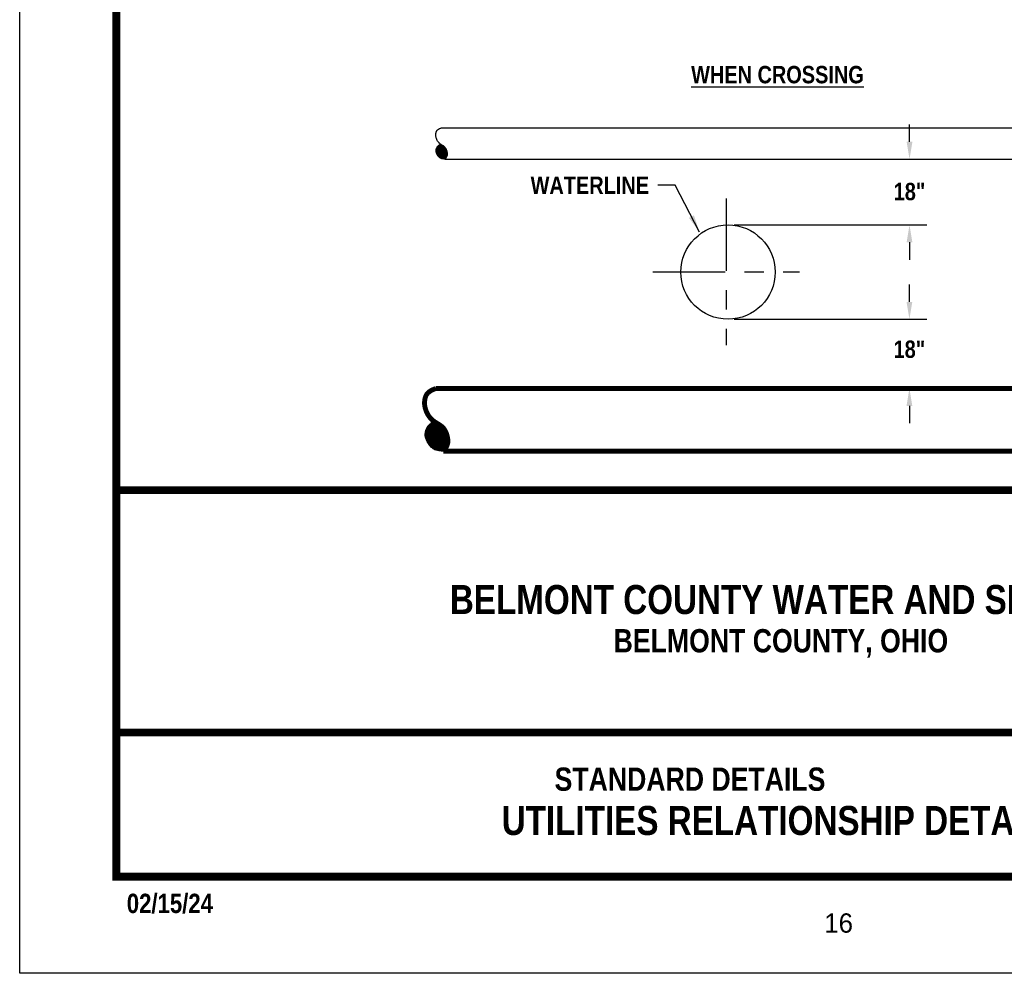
# Model space of a CAD drawing. Extents: x 0.8 to 9.3, y 1.5 to 12.5.
# Tile 1 of 171: x 0.8 to 5.9, y 1.5 to 6.5. Entities that reach past the tile are written whole.
import ezdxf
from ezdxf.enums import TextEntityAlignment as Align

# ---------------------------------------------------------------- set-up
doc = ezdxf.new("R2010")
doc.units = 0
doc.header["$MEASUREMENT"] = 0
doc.linetypes.add('CENTER2', pattern=[1.125, 0.75, -0.125, 0.125, -0.125])
doc.linetypes.add('PHANTOM2', pattern=[1.25, 0.625, -0.125, 0.125, -0.125, 0.125, -0.125])
doc.layers.get('DEFPOINTS').update_dxf_attribs({"linetype": 'CONTINUOUS'})
for name, color, linetype in [('BORDER', 7, 'CONTINUOUS'), ('DIMENSIONS', 7, 'CONTINUOUS'), ('PIPE6', 150, 'PHANTOM2'), ('SANITARY-SEWER-LINE', 3, 'CONTINUOUS'), ('TEXT', 7, 'CONTINUOUS'), ('UTILITIES', 7, 'CONTINUOUS')]:
    doc.layers.add(name, color=color, linetype=linetype)
doc.styles.add('TECHNICAL', font='techb___.ttf')
doc.dimstyles.get("Standard").update_dxf_attribs({"dimtxt": 0.18, "dimasz": 0.18, "dimexe": 0.18, "dimexo": 0.0625, "dimgap": 0.09, "dimtad": 0, "dimtih": 1, "dimtoh": 1, "dimdec": 4, "dimzin": 0, "dimdsep": 46, "dimtxsty": 'Standard', "dimcen": 0.09, "dimadec": 0, "dimazin": 0, "dimtfac": 1, "dimtdec": 4, "dimtofl": 0, "dimtmove": 0, "dimatfit": 3, "dimfxl": 1, "dimtolj": 1, "dimtzin": 0, "dimarcsym": 0})

# ---------------------------------------------------------------- blocks, each defined once
blk = doc.blocks.new('*D0')
at = {"layer": 'DEFPOINTS', "color": 0, "transparency": 16777216}
for p in [(4.5053, 4.9331), (4.51, 4.5749), (5.444, 4.5749)]:
    blk.add_point(p, dxfattribs=at)
at = {"layer": 'DIMENSIONS', "color": 0, "lineweight": -2, "transparency": 16777216}
for p, q in [((5.444, 5.0231), (5.444, 5.1131)), ((4.5365, 4.9331), (5.534, 4.9331)), ((5.444, 4.4849), (5.444, 4.3949))]:
    blk.add_line(p, q, dxfattribs=at)
at = {"layer": 'DIMENSIONS', "color": 0, "transparency": 16777216}
for points in [[(5.429, 5.0231), (5.459, 5.0231), (5.444, 4.9331)], [(5.429, 4.4849), (5.459, 4.4849), (5.444, 4.5749)]]:
    blk.add_solid(points, dxfattribs=at)
at = {"layer": 'DIMENSIONS', "color": 7, "transparency": 16777216, "insert": (5.444, 4.7773), "char_height": 0.09, "attachment_point": 5, "style": 'TECHNICAL'}
blk.add_mtext('\\A1;18"', dxfattribs=at)
blk = doc.blocks.new('*D1')
at = {"layer": 'DEFPOINTS', "color": 0, "transparency": 16777216}
for p in [(4.5053, 5.7617), (5.4445, 5.7617), (4.5053, 5.4212)]:
    blk.add_point(p, dxfattribs=at)
at = {"layer": 'DIMENSIONS', "color": 0, "lineweight": -2, "transparency": 16777216}
for p, q in [((5.4445, 5.8517), (5.4445, 5.9417)), ((4.5365, 5.4212), (5.5345, 5.4212)), ((5.4445, 5.3312), (5.4445, 5.2412))]:
    blk.add_line(p, q, dxfattribs=at)
at = {"layer": 'DIMENSIONS', "color": 0, "transparency": 16777216}
for points in [[(5.4295, 5.8517), (5.4595, 5.8517), (5.4445, 5.7617)], [(5.4295, 5.3312), (5.4595, 5.3312), (5.4445, 5.4212)]]:
    blk.add_solid(points, dxfattribs=at)
at = {"layer": 'DIMENSIONS', "color": 7, "transparency": 16777216, "insert": (5.4445, 5.5934), "char_height": 0.09, "attachment_point": 5, "style": 'TECHNICAL'}
blk.add_mtext('\\A1;18"', dxfattribs=at)

msp = doc.modelspace()

# ---------------------------------------------------------------- hatches: boundary and pattern name
at = {"layer": 'SANITARY-SEWER-LINE'}
h = msp.add_hatch(dxfattribs=at)
h.set_pattern_fill('EARTH', color=256, scale=0.04, angle=45, style=0)
h.set_pattern_definition([(45, (1.514783, 1.671225), (1e-18, 0.014142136), [0.01, -0.01]), (45, (1.512131, 1.673877), (1e-18, 0.014142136), [0.01, -0.01]), (45, (1.50948, 1.676528), (1e-18, 0.014142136), [0.01, -0.01]), (135, (1.50948, 1.678296), (-0.014142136, 3e-18), [0.01, -0.01]), (135, (1.512131, 1.680948), (-0.014142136, 3e-18), [0.01, -0.01]), (135, (1.514783, 1.683599), (-0.014142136, 3e-18), [0.01, -0.01])])
h.paths.add_polyline_path([(3.04704, 4.34481), (3.04469, 4.35034), (3.04215, 4.35552), (3.03943, 4.3603), (3.03656, 4.36466), (3.03355, 4.36861), (3.03041, 4.37221), (3.02714, 4.3755), (3.02377, 4.37853), (3.02028, 4.38133), (3.0167, 4.38395), (3.01304, 4.38644), (3.0093, 4.38884), (3.00549, 4.39118), (3.00165, 4.39351), (2.99778, 4.39584), (2.99391, 4.39822), (2.99005, 4.40068), (2.98622, 4.40325), (2.9833, 4.40535), (2.98233, 4.40476), (2.98085, 4.40384), (2.97895, 4.40264), (2.97673, 4.40122), (2.97429, 4.39963), (2.97175, 4.39793), (2.9692, 4.39617), (2.96674, 4.3944), (2.96447, 4.39266), (2.96236, 4.39095), (2.96041, 4.38922), (2.95859, 4.38746), (2.95687, 4.38563), (2.95523, 4.3837), (2.95364, 4.38166), (2.95209, 4.37946), (2.95056, 4.37709), (2.94904, 4.37455), (2.94757, 4.37184), (2.94615, 4.36898), (2.9448, 4.36596), (2.94354, 4.3628), (2.94238, 4.3595), (2.94133, 4.35608), (2.94042, 4.35253), (2.93966, 4.34886), (2.93907, 4.3451), (2.93868, 4.34125), (2.9385, 4.33731), (2.93856, 4.33331), (2.93888, 4.32924), (2.93947, 4.32514), (2.94035, 4.32099), (2.9415, 4.31683), (2.9429, 4.31267), (2.9445, 4.30853), (2.94629, 4.30443), (2.94824, 4.30038), (2.95031, 4.29642), (2.95248, 4.29255), (2.95474, 4.28879), (2.95709, 4.28515), (2.95959, 4.28161), (2.96227, 4.27819), (2.96516, 4.27487), (2.96831, 4.27166), (2.97173, 4.26856), (2.97549, 4.26555), (2.97962, 4.26265), (2.98427, 4.25992), (2.98959, 4.25742), (2.99575, 4.25521), (3.00291, 4.25336), (3.01122, 4.25194), (3.02084, 4.251), (3.03193, 4.25062), (3.0399, 4.26053), (3.04596, 4.26964), (3.05036, 4.27808), (3.0533, 4.28594), (3.05501, 4.29332), (3.05572, 4.30034), (3.05564, 4.3071), (3.055, 4.3137), (3.05399, 4.32022), (3.05266, 4.32664), (3.05105, 4.33291), (3.04917, 4.33899)])
at = {"layer": 'UTILITIES'}
h = msp.add_hatch(dxfattribs=at)
h.set_pattern_fill('EARTH', color=256, scale=0.02, angle=45, style=0)
h.set_pattern_definition([(45, (2.283107, 4.472024), (7e-19, 0.007071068), [0.005, -0.005]), (45, (2.2817814, 4.4733496), (7e-19, 0.007071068), [0.005, -0.005]), (45, (2.2804556, 4.4746754), (7e-19, 0.007071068), [0.005, -0.005]), (135, (2.2804556, 4.4755593), (-0.007071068, 1e-18), [0.005, -0.005]), (135, (2.2817814, 4.476885), (-0.007071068, 1e-18), [0.005, -0.005]), (135, (2.283107, 4.478211), (-0.007071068, 1e-18), [0.005, -0.005])])
h.paths.add_polyline_path([(3.0503, 5.8059), (3.04923, 5.80882), (3.04806, 5.81158), (3.04679, 5.81417), (3.04543, 5.81656), (3.044, 5.81874), (3.04249, 5.82072), (3.04092, 5.82252), (3.03929, 5.82416), (3.0376, 5.82567), (3.03586, 5.82707), (3.03407, 5.82839), (3.03223, 5.82963), (3.03036, 5.83083), (3.02846, 5.832), (3.02654, 5.83316), (3.01941, 5.83747), (3.01735, 5.83908), (3.01688, 5.83879), (3.01614, 5.83833), (3.01519, 5.83773), (3.01408, 5.83702), (3.01286, 5.83623), (3.01159, 5.83538), (3.01031, 5.8345), (3.00909, 5.83361), (3.00795, 5.83274), (3.0069, 5.83188), (3.00592, 5.83102), (3.00501, 5.83014), (3.00415, 5.82922), (3.00333, 5.82826), (3.00254, 5.82724), (3.00176, 5.82614), (3.00099, 5.82496), (3.00024, 5.82369), (2.9995, 5.82233), (2.99879, 5.8209), (2.99812, 5.81939), (2.99749, 5.81781), (2.9969, 5.81616), (2.99638, 5.81445), (2.99593, 5.81267), (2.99555, 5.81084), (2.99525, 5.80896), (2.99506, 5.80703), (2.99497, 5.80507), (2.995, 5.80306), (2.99515, 5.80103), (2.99545, 5.79898), (2.99589, 5.79691), (2.99647, 5.79483), (2.99716, 5.79275), (2.99797, 5.79067), (2.99886, 5.78862), (2.99984, 5.7866), (3.00087, 5.78462), (3.00196, 5.78269), (3.00308, 5.78081), (3.00426, 5.77898), (3.00551, 5.77722), (3.00685, 5.77551), (3.0083, 5.77385), (3.00987, 5.77224), (3.01158, 5.77069), (3.01346, 5.76919), (3.01552, 5.76774), (3.01785, 5.76637), (3.02051, 5.76512), (3.02359, 5.76402), (3.02717, 5.76309), (3.03132, 5.76238), (3.03614, 5.76191), (3.04168, 5.76172), (3.04566, 5.76667), (3.0487, 5.77123), (3.05089, 5.77545), (3.05236, 5.77938), (3.05322, 5.78307), (3.05357, 5.78658), (3.05353, 5.78996), (3.05322, 5.79326), (3.05271, 5.79652), (3.05205, 5.79973), (3.05124, 5.80287)])

# ---------------------------------------------------------------- linework, layer by layer
at = {"layer": 'BORDER', "const_width": 0.04}
msp.add_lwpolyline([(1.34002, 2.04833), (1.34002, 12.04833), (8.84002, 12.04833), (8.84002, 2.04833)], close=True, dxfattribs=at)
for points in [[(1.34002, 4.04831), (8.84002, 4.04831)], [(1.34002, 2.79505), (8.84002, 2.79505)]]:
    msp.add_lwpolyline(points, dxfattribs=at)
at = {"layer": 'DEFPOINTS', "color": 3, "ltscale": 2}
msp.add_lwpolyline([(0.84002, 1.54833), (0.84002, 12.54833), (9.34002, 12.54833), (9.34002, 1.54833)], close=True, dxfattribs=at)
at = {"layer": 'DIMENSIONS', "linetype": 'CENTER2', "ltscale": 0.5}
for points in [[(4.49583, 5.55852), (4.49583, 4.79875)], [(4.11595, 5.17863), (4.87571, 5.17863)]]:
    msp.add_lwpolyline(points, dxfattribs=at)
at = {"layer": 'PIPE6', "linetype": 'Continuous'}
msp.add_circle((4.50526, 5.17714), 0.24404, dxfattribs=at)
at = {"layer": 'SANITARY-SEWER-LINE'}
for points, const_width in [([(3.03193, 4.25062), (3.0399, 4.26053), (3.04596, 4.26964), (3.05036, 4.27808), (3.0533, 4.28594), (3.05501, 4.29332), (3.05572, 4.30034), (3.05564, 4.3071), (3.055, 4.3137), (3.05399, 4.32022), (3.05266, 4.32664), (3.05105, 4.33291), (3.04917, 4.33899), (3.04704, 4.34481), (3.04469, 4.35034), (3.04215, 4.35552), (3.03943, 4.3603), (3.03656, 4.36466), (3.03355, 4.36861), (3.03041, 4.37221), (3.02714, 4.3755), (3.02377, 4.37853), (3.02028, 4.38133), (3.0167, 4.38395), (3.01304, 4.38644), (3.0093, 4.38884), (3.00549, 4.39118), (3.00165, 4.39351), (2.99778, 4.39584), (2.99391, 4.39822), (2.99005, 4.40068), (2.98622, 4.40325), (2.98244, 4.40597), (2.97873, 4.40886), (2.9751, 4.41192), (2.97157, 4.41516), (2.96814, 4.41858), (2.96484, 4.42216), (2.96167, 4.42591), (2.95866, 4.42983), (2.95581, 4.4339), (2.95314, 4.43814), (2.95064, 4.44251), (2.94833, 4.44699), (2.94619, 4.45156), (2.94424, 4.45618), (2.94247, 4.46084), (2.94088, 4.4655), (2.93947, 4.47015), (2.93825, 4.47476), (2.93722, 4.47934), (2.93637, 4.48388), (2.93573, 4.48841), (2.93528, 4.49292), (2.93504, 4.49742), (2.93501, 4.50193), (2.93519, 4.50644), (2.93558, 4.51095), (2.93618, 4.51544), (2.93698, 4.51986), (2.93795, 4.52416), (2.93908, 4.5283), (2.94037, 4.53223), (2.94179, 4.53591), (2.94334, 4.53931), (2.945, 4.54238), (2.94678, 4.54515), (2.94868, 4.54768), (2.9507, 4.55001), (2.95285, 4.55217), (2.95513, 4.55421), (2.95754, 4.55619), (2.9601, 4.55813), (2.96282, 4.56007), (2.96579, 4.56205), (2.96911, 4.56405), (2.9729, 4.5661), (2.97725, 4.5682), (2.98226, 4.57036), (2.98806, 4.57259), (2.99474, 4.57491)], 0.0253), ([(2.99474, 4.57491), (7.16454, 4.57491)], 0.025), ([(3.03193, 4.25062), (7.25939, 4.25062)], 0.025)]:
    msp.add_lwpolyline(points, dxfattribs=dict(at, const_width=const_width))
msp.add_lwpolyline([(3.03193, 4.25062), (3.02084, 4.251), (3.01122, 4.25194), (3.00291, 4.25336), (2.99575, 4.25521), (2.98959, 4.25742), (2.98427, 4.25992), (2.97962, 4.26265), (2.97549, 4.26555), (2.97173, 4.26856), (2.96831, 4.27166), (2.96516, 4.27487), (2.96227, 4.27819), (2.95959, 4.28161), (2.95709, 4.28515), (2.95474, 4.28879), (2.95248, 4.29255), (2.95031, 4.29642), (2.94824, 4.30038), (2.94629, 4.30443), (2.9445, 4.30853), (2.9429, 4.31267), (2.9415, 4.31683), (2.94035, 4.32099), (2.93947, 4.32514), (2.93888, 4.32924), (2.93856, 4.33331), (2.9385, 4.33731), (2.93868, 4.34125), (2.93907, 4.3451), (2.93966, 4.34886), (2.94042, 4.35253), (2.94133, 4.35608), (2.94238, 4.3595), (2.94354, 4.3628), (2.9448, 4.36596), (2.94615, 4.36898), (2.94757, 4.37184), (2.94904, 4.37455), (2.95056, 4.37709), (2.95209, 4.37946), (2.95364, 4.38166), (2.95523, 4.3837), (2.95687, 4.38563), (2.95859, 4.38746), (2.96041, 4.38922), (2.96236, 4.39095), (2.96447, 4.39266), (2.96674, 4.3944), (2.9692, 4.39617), (2.97175, 4.39793), (2.97429, 4.39963), (2.97673, 4.40122), (2.97895, 4.40264), (2.98085, 4.40384), (2.98233, 4.40476), (2.9833, 4.40535)], dxfattribs=at)
at = {"layer": 'UTILITIES'}
for points in [[(3.04168, 5.76172), (3.04566, 5.76667), (3.0487, 5.77123), (3.05089, 5.77545), (3.05236, 5.77938), (3.05322, 5.78307), (3.05357, 5.78658), (3.05353, 5.78996), (3.05322, 5.79326), (3.05271, 5.79652), (3.05205, 5.79973), (3.05124, 5.80287), (3.0503, 5.8059), (3.04923, 5.80882), (3.04806, 5.81158), (3.04679, 5.81417), (3.04543, 5.81656), (3.044, 5.81874), (3.04249, 5.82072), (3.04092, 5.82252), (3.03929, 5.82416), (3.0376, 5.82567), (3.03586, 5.82707), (3.03407, 5.82839), (3.03223, 5.82963), (3.03036, 5.83083), (3.02846, 5.832), (3.02654, 5.83316), (3.02461, 5.83433), (3.02267, 5.83552), (3.02074, 5.83675), (3.01883, 5.83804), (3.01694, 5.83939), (3.01508, 5.84084), (3.01327, 5.84237), (3.0115, 5.84399), (3.00979, 5.8457), (3.00813, 5.84749), (3.00655, 5.84937), (3.00505, 5.85132), (3.00362, 5.85336), (3.00228, 5.85548), (3.00104, 5.85767), (2.99988, 5.85991), (2.99881, 5.86219), (2.99784, 5.8645), (2.99695, 5.86683), (2.99616, 5.86916), (2.99545, 5.87149), (2.99484, 5.87379), (2.99432, 5.87608), (2.9939, 5.87835), (2.99358, 5.88061), (2.99336, 5.88287), (2.99323, 5.88512), (2.99322, 5.88737), (2.99331, 5.88963), (2.99351, 5.89189), (2.99381, 5.89413), (2.9942, 5.89634), (2.99469, 5.89849), (2.99526, 5.90056), (2.9959, 5.90253), (2.99661, 5.90437), (2.99739, 5.90606), (2.99822, 5.9076), (2.99911, 5.90899), (3.00005, 5.91025), (3.00106, 5.91141), (3.00214, 5.9125), (3.00328, 5.91352), (3.00449, 5.9145), (3.00577, 5.91547), (3.00713, 5.91645), (3.00861, 5.91743), (3.01027, 5.91844), (3.01216, 5.91946), (3.01434, 5.92051), (3.01685, 5.92159), (3.01975, 5.92271), (3.02308, 5.92387)], [(3.02308, 5.92387), (6.14319, 5.92387)], [(3.04168, 5.76172), (3.03614, 5.76191), (3.03132, 5.76238), (3.02717, 5.76309), (3.02359, 5.76402), (3.02051, 5.76512), (3.01785, 5.76637), (3.01552, 5.76774), (3.01346, 5.76919), (3.01158, 5.77069), (3.00987, 5.77224), (3.0083, 5.77385), (3.00685, 5.77551), (3.00551, 5.77722), (3.00426, 5.77898), (3.00308, 5.78081), (3.00196, 5.78269), (3.00087, 5.78462), (2.99984, 5.7866), (2.99886, 5.78862), (2.99797, 5.79067), (2.99716, 5.79275), (2.99647, 5.79483), (2.99589, 5.79691), (2.99545, 5.79898), (2.99515, 5.80103), (2.995, 5.80306), (2.99497, 5.80507), (2.99506, 5.80703), (2.99525, 5.80896), (2.99555, 5.81084), (2.99593, 5.81267), (2.99638, 5.81445), (2.9969, 5.81616), (2.99749, 5.81781), (2.99812, 5.81939), (2.99879, 5.8209), (2.9995, 5.82233), (3.00024, 5.82369), (3.00099, 5.82496), (3.00176, 5.82614), (3.00254, 5.82724), (3.00333, 5.82826), (3.00415, 5.82922), (3.00501, 5.83014), (3.00592, 5.83102), (3.0069, 5.83188), (3.00795, 5.83274), (3.00909, 5.83361), (3.01031, 5.8345), (3.01159, 5.83538), (3.01286, 5.83623), (3.01408, 5.83702), (3.01519, 5.83773), (3.01614, 5.83833), (3.01688, 5.83879), (3.01736, 5.83909)], [(3.04168, 5.76172), (6.14319, 5.76172)]]:
    msp.add_lwpolyline(points, dxfattribs=at)

# ---------------------------------------------------------------- texts
at = {"layer": 'BORDER', "style": 'TECHNICAL'}
msp.add_text('02/15/24', height=0.1, dxfattribs=at).set_placement((1.39422, 1.86021))
at = {"layer": 'DIMENSIONS', "color": 7, "insert": (4.09653, 5.58144), "char_height": 0.09, "attachment_point": 9, "style": 'TECHNICAL'}
msp.add_mtext('WATERLINE', dxfattribs=at)
at = {"layer": 'TEXT', "color": 7, "style": 'TECHNICAL'}
for s, p in [('BELMONT COUNTY WATER AND SEWER DISTRICT', (7.30307, 3.48269)), ('UTILITIES RELATIONSHIP DETAIL', (6.14041, 2.33922))]:
    msp.add_text(s, height=0.15, dxfattribs=at).set_placement(p, align=Align.MIDDLE_RIGHT)
for s, p in [('BELMONT COUNTY, OHIO', (3.91321, 3.20911)), ('STANDARD DETAILS', (3.60775, 2.49296))]:
    msp.add_text(s, height=0.1203954, dxfattribs=at).set_placement(p)
at = {"layer": 'TEXT'}
msp.add_text('16', height=0.1, dxfattribs=at).set_placement((5.00332, 1.75859))
at = {"layer": 'TEXT', "insert": (4.31456, 6.24402), "char_height": 0.09, "width": 1.3551521, "attachment_point": 1, "style": 'TECHNICAL'}
msp.add_mtext('\\LWHEN CROSSING', dxfattribs=at)

# ---------------------------------------------------------------- dimensions: what is measured, and where the dimension line sits
at = {"layer": 'DIMENSIONS'}
for base, p1, p2, picture, middle in [((5.44452, 5.76172), (4.50526, 5.42118), (4.50526, 5.76172), '*D1', (5.44452, 5.59337)), ((5.44395, 4.57491), (4.50526, 4.9331), (4.51001, 4.57491), '*D0', (5.44395, 4.77729))]:
    dim = msp.add_linear_dim(base=base, p1=p1, p2=p2, angle=90, text='18"', dimstyle='Standard', override={"dimscale": 0.5, "dimtxsty": 'TECHNICAL', "dimse2": 1, "dimclrt": 7}, dxfattribs=at)
    dim.commit()
    dim.dimension.update_dxf_attribs({"geometry": picture, "text_midpoint": middle, "dimtype": 160})

# ---------------------------------------------------------------- leaders
at = {"layer": 'DIMENSIONS', "annotation_type": 0, "has_hookline": 1, "hookline_direction": 1, "text_width": 0.68618}
msp.add_leader([(4.35771, 5.38439), (4.23153, 5.62644), (4.14153, 5.62644)], dimstyle='Standard', override={"dimscale": 0.5, "dimtxsty": 'TECHNICAL', "dimclrt": 7}, dxfattribs=at)

doc.saveas('drawing.dxf')
